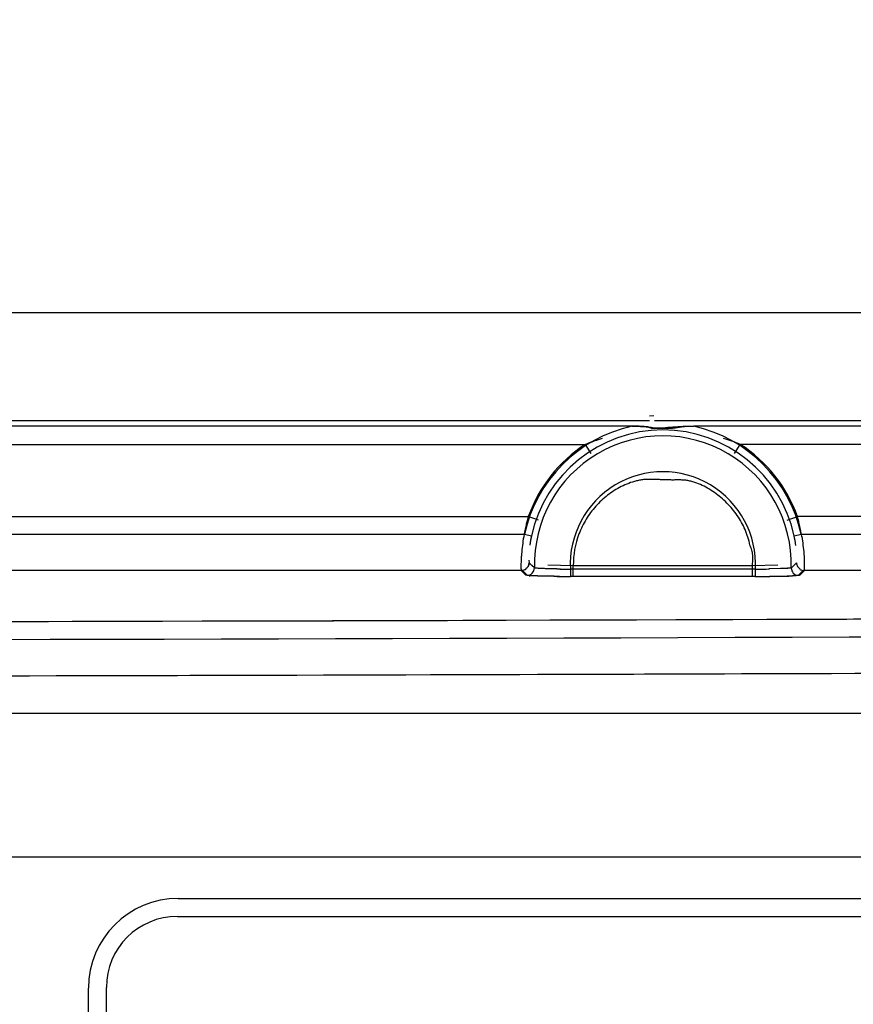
# Model space of a CAD drawing. Header units: inches. Extents: x 0 to 34, y 0 to 22.
# Tile 45 of 108: x 9.8 to 10.8, y 18.5 to 19.6. Entities that reach past the tile are written whole.
import ezdxf

# ---------------------------------------------------------------- set-up
doc = ezdxf.new("R2010")
doc.units = ezdxf.units.IN
doc.header["$LTSCALE"] = 1.87
doc.header["$MEASUREMENT"] = 0
doc.layers.get('0').update_dxf_attribs({"linetype": 'CONTINUOUS'})
doc.layers.add('DIMENSIONS', color=7, linetype='CONTINUOUS')
doc.styles.get("Standard").update_dxf_attribs({"font": 'txt', "width": 0.8})
doc.dimstyles.new('DIMSTYLE_1', dxfattribs={"dimtxt": 0.125, "dimasz": 0.18, "dimexe": 0.18, "dimexo": 0.0625, "dimgap": 0.09, "dimtad": 0, "dimtih": 1, "dimtoh": 1, "dimdec": 3, "dimzin": 4, "dimdsep": 46, "dimtxsty": 'STANDARD', "dimblk": '_FILLED', "dimblk1": '_FILLED', "dimblk2": '_FILLED', "dimcen": 0.09, "dimadec": 0, "dimazin": 0, "dimtp": 0.01, "dimtm": 0.01, "dimtfac": 1, "dimtdec": 3, "dimtofl": 0, "dimtmove": 0, "dimatfit": 3, "dimldrblk": '_FILLED', "dimfxl": 1, "dimtolj": 1, "dimtzin": 4, "dimarcsym": 0})

# ---------------------------------------------------------------- blocks, each defined once
blk = doc.blocks.new('_FILLED')
at = {"color": 0, "linetype": 'BYBLOCK'}
blk.add_solid([(0, 0), (-1, 0.1736), (-1, -0.1736)], dxfattribs=at)
blk = doc.blocks.new('*D2')
at = {"layer": 'DIMENSIONS', "color": 2, "linetype": 'CONTINUOUS'}
for p, q in [((4.4641, 19.3916), (4.4641, 20.4206)), ((11.905, 19.3916), (11.905, 20.4206)), ((4.4641, 20.2956), (7.5596, 20.2956)), ((11.905, 20.2956), (8.8096, 20.2956))]:
    blk.add_line(p, q, dxfattribs=at)
at = {"layer": 'DIMENSIONS', "color": 2, "linetype": 'CONTINUOUS', "xscale": 0.18, "yscale": 0.18, "zscale": 0.18, "rotation": 180}
blk.add_blockref('_FILLED', (4.4641, 20.2956), dxfattribs=at)
at = {"layer": 'DIMENSIONS', "color": 2, "linetype": 'CONTINUOUS', "xscale": 0.18, "yscale": 0.18, "zscale": 0.18}
blk.add_blockref('_FILLED', (11.905, 20.2956), dxfattribs=at)
at = {"layer": 'DIMENSIONS', "color": 2, "linetype": 'CONTINUOUS', "insert": (8.1846, 20.3581), "char_height": 0.125, "width": 1.125, "attachment_point": 2, "line_spacing_factor": 0.9}
blk.add_mtext('7.441{\\Ftxt.shx;\\W1.000000;\\H0.125000; }[189]', dxfattribs=at)

msp = doc.modelspace()

# ---------------------------------------------------------------- linework, layer by layer
at = {"color": 6, "linetype": 'CONTINUOUS'}
for p, q in [((11.057, 19.27), (5.3121, 19.27)), ((10.537, 19.1573), (10.532, 19.1569)), ((10.532, 19.1519), (4.1294, 19.1519)), ((10.513, 19.146), (5.8562, 19.146)), ((10.513, 19.146), (10.5195, 19.1459)), ((12.2397, 19.1519), (10.5375, 19.1519)), ((10.5806, 19.146), (10.5688, 19.1456)), ((10.5751, 19.1459), (10.5806, 19.146)), ((12.2397, 19.146), (10.5806, 19.146)), ((10.5312, 19.1449), (10.5331, 19.1442)), ((10.5338, 19.1444), (10.5332, 19.1445)), ((10.5357, 19.144), (10.5338, 19.1443)), ((10.5375, 19.1416), (10.5339, 19.1413)), ((10.5374, 19.1438), (10.5357, 19.144)), ((10.5378, 19.1438), (10.5374, 19.1438)), ((10.5392, 19.1438), (10.5378, 19.1438)), ((10.5468, 19.1439), (10.5392, 19.1438)), ((10.5426, 19.1439), (10.5468, 19.1439)), ((5.9072, 19.126), (10.4619, 19.126)), ((10.4683, 19.1161), (10.4619, 19.126)), ((10.6252, 19.1161), (10.6316, 19.126)), ((12.2358, 19.126), (10.6316, 19.126)), ((5.9699, 19.0468), (10.3992, 19.0468)), ((10.4104, 19.0428), (10.3992, 19.0468)), ((10.6832, 19.0428), (10.6943, 19.0468)), ((12.2331, 19.0468), (10.6943, 19.0468)), ((5.9741, 19.0276), (10.3951, 19.0276)), ((10.3951, 19.0276), (10.4027, 19.0259)), ((10.6908, 19.0259), (10.6985, 19.0276)), ((10.6985, 19.0276), (12.2336, 19.0276)), ((10.3999, 18.9989), (10.4002, 18.996)), ((10.4001, 18.996), (10.4019, 18.9944)), ((10.4001, 18.996), (10.4019, 18.9944)), ((10.4032, 18.9932), (10.4019, 18.9944)), ((10.4032, 18.9932), (10.4019, 18.9944)), ((10.6917, 18.9944), (10.6885, 18.9915)), ((10.6917, 18.9944), (10.6887, 18.9915)), ((10.6934, 18.996), (10.6917, 18.9944)), ((10.6934, 18.996), (10.6917, 18.9944)), ((10.3915, 18.9878), (5.9776, 18.9878)), ((10.3915, 18.9878), (10.3941, 18.9851)), ((10.3924, 18.9882), (10.398, 18.9825)), ((10.3941, 18.9851), (10.3966, 18.9825)), ((10.4059, 18.9906), (10.4032, 18.9932)), ((10.4059, 18.9906), (10.4032, 18.9932)), ((10.4306, 18.9894), (10.4179, 18.9897)), ((10.4486, 18.993), (10.4206, 18.9935)), ((10.4454, 18.9892), (10.4454, 18.9813)), ((10.6482, 18.9892), (10.4454, 18.9892)), ((10.4484, 18.9872), (10.4484, 18.993)), ((10.6447, 18.993), (10.4486, 18.993)), ((10.6728, 18.9935), (10.6447, 18.993)), ((10.6447, 18.993), (10.6447, 18.9812)), ((10.6482, 18.9892), (10.6482, 18.9813)), ((10.6758, 18.9898), (10.6631, 18.9894)), ((10.6885, 18.9915), (10.6878, 18.9908)), ((10.6887, 18.9915), (10.6879, 18.9908)), ((10.6955, 18.9825), (10.7012, 18.9882)), ((10.6969, 18.9825), (10.702, 18.9877)), ((12.2331, 18.9878), (10.702, 18.9878)), ((10.4, 18.9821), (10.3966, 18.9825)), ((10.3985, 18.9824), (10.398, 18.9825)), ((10.3985, 18.9824), (10.398, 18.9825)), ((10.3997, 18.9823), (10.3985, 18.9824)), ((10.402, 18.9821), (10.3997, 18.9823)), ((10.4488, 18.9812), (10.4453, 18.9812)), ((10.6482, 18.9813), (10.4454, 18.9813)), ((10.6483, 18.9812), (10.6447, 18.9812)), ((10.6915, 18.9821), (10.6888, 18.9819)), ((10.6915, 18.9821), (10.6888, 18.9819)), ((10.6925, 18.982), (10.6889, 18.9819)), ((10.6948, 18.9824), (10.6915, 18.9821)), ((10.6955, 18.9825), (10.6948, 18.9824)), ((10.6955, 18.9825), (10.6948, 18.9824)), ((12.0764, 18.8311), (9.7258, 18.8311)), ((12.0371, 18.6737), (9.7651, 18.6737)), ((10.0153, 18.6283), (11.7633, 18.6283)), ((10.0145, 18.6086), (11.7649, 18.6086)), ((9.9365, 12.6865), (9.9365, 18.5306)), ((9.9169, 12.6873), (9.9169, 18.5299))]:
    msp.add_line(p, q, dxfattribs=at)
for centre, radius, start, end in [((10.5468, 18.9944), 0.1553, 102.576, 167.6575), ((10.5468, 18.9944), 0.1553, 12.3425, 77.4233), ((10.5468, 18.9944), 0.1474, 12.3425, 167.6575), ((10.5468, 18.9944), 0.1409, 358.455, 181.545), ((10.5468, 18.9944), 0.1566, 122.8053, 160.4568), ((10.5564, 18.9391), 0.2015, 68.0737, 73.5682), ((10.5468, 18.9944), 0.1566, 19.5432, 57.1947), ((10.5468, 18.9944), 0.1016, 357.0557, 182.9443), ((10.4777, 18.9858), 0.225, 9.9828, 15.7224), ((10.5972, 18.9892), 0.2061, 170.0974, 175.3948), ((10.5314, 18.9979), 0.1317, 167.6927, 172.3377), ((10.5268, 18.9988), 0.127, 167.645, 172.335), ((10.5617, 18.9978), 0.1321, 7.5371, 12.2977), ((10.5625, 18.998), 0.1313, 7.5607, 12.2765), ((10.4973, 18.9894), 0.2052, 4.6216, 9.9558), ((10.5246, 18.9915), 0.1777, 0.4229, 4.648), ((10.398, 18.9904), 0.00789, 270.1297, 1.4801), ((10.4647, 20.7867), 1.7976, 268.9124, 269.3838), ((10.4616, 20.5995), 1.6103, 268.9033, 269.4225), ((10.6306, 20.6676), 1.6785, 270.5996, 271.1084), ((10.6345, 20.4274), 1.4383, 270.5461, 271.1693), ((10.6955, 18.9904), 0.00789, 178.5091, 269.8671), ((10.4073, 19.0878), 0.106, 266.0563, 266.5991), ((10.4435, 20.5036), 1.5223, 269.4024, 269.5704), ((10.448, 20.9062), 1.9249, 269.4468, 269.9211), ((10.4459, 20.8779), 1.8966, 269.5813, 269.9833), ((10.6483, 20.698), 1.7167, 269.9955, 270.5882), ((10.6461, 20.8134), 1.8322, 270.0661, 270.567), ((10.6546, 20.0648), 1.0835, 270.5095, 271.3967), ((10.6568, 19.9612), 0.9798, 270.5325, 271.4214), ((10.6673, 19.5453), 0.5639, 271.3976, 271.9326), ((10.6689, 19.4753), 0.4938, 271.4159, 272.0109), ((10.6743, 19.3388), 0.3572, 271.9256, 272.3457), ((10.676, 19.2767), 0.295, 272.0001, 272.4955), ((8.1846, 722.7896), 703.8597, 269.6742191, 270.325781), ((8.1846, 726.3077), 707.3777, 269.7531502, 270.2468506), ((8.1846, 724.3401), 705.4298, 269.6746011, 270.3253989), ((8.1846, 724.2569), 705.3466, 269.6745627, 270.3254373), ((8.1846, 724.0787), 705.1684, 269.6744801, 270.3255193), ((8.2206, 713.2025), 694.332, 270.103199, 270.3223375), ((8.2203, 714.5102), 695.6397, 270.1030239, 270.2575666), ((10.0153, 18.5299), 0.0984, 90, 180), ((10.0145, 18.5306), 0.078, 90, 180)]:
    msp.add_arc(centre, radius, start, end, dxfattribs=at)
msp.add_ellipse((8.1846, 19.3593), major_axis=(18.668, 0), ratio=0.026186, start_param=-1.501821, end_param=-1.358021, dxfattribs=at)
for points, knots in [([(10.5255, 19.1455), (10.5234, 19.1457), (10.5192, 19.1459), (10.5151, 19.146), (10.513, 19.146)], [0, 0, 0, 0, 0.499596, 1, 1, 1, 1]), ([(10.5195, 19.1459), (10.5215, 19.1458), (10.5244, 19.1455), (10.5283, 19.1454), (10.5303, 19.1451), (10.5312, 19.1449)], [0, 0, 0, 0, 0.500652, 0.752974, 1, 1, 1, 1]), ([(10.5332, 19.1444), (10.5326, 19.1446), (10.5313, 19.1449), (10.5288, 19.1453), (10.5268, 19.1454), (10.5255, 19.1455)], [0, 0, 0, 0, 0.247524, 0.496715, 1, 1, 1, 1]), ([(10.5688, 19.1456), (10.5651, 19.1453), (10.5578, 19.1448), (10.5504, 19.1444), (10.5468, 19.1439)], [0, 0, 0, 0, 0.500307, 1, 1, 1, 1]), ([(10.5573, 19.1439), (10.5588, 19.144), (10.5617, 19.1444), (10.5654, 19.1451), (10.5684, 19.1455), (10.5714, 19.1458), (10.5736, 19.1459), (10.5751, 19.1459)], [0, 0, 0, 0, 0.249686, 0.498619, 0.623226, 0.748319, 1, 1, 1, 1]), ([(10.5331, 19.1442), (10.5339, 19.144), (10.5354, 19.1435), (10.5374, 19.1436), (10.539, 19.1438), (10.5406, 19.1439), (10.5418, 19.1439), (10.5426, 19.1439)], [0, 0, 0, 0, 0.242193, 0.491776, 0.620319, 0.747752, 1, 1, 1, 1]), ([(10.4803, 19.1324), (10.4788, 19.1319), (10.4726, 19.13), (10.4665, 19.1278), (10.4619, 19.126)], [0, 0, 0, 0, 0.249626, 1, 1, 1, 1]), ([(10.6422, 19.0155), (10.6417, 19.0185), (10.6402, 19.0242), (10.6371, 19.0326), (10.6332, 19.0405), (10.6285, 19.0481), (10.6231, 19.0552), (10.6171, 19.0617), (10.6105, 19.0678), (10.6035, 19.0732), (10.596, 19.078), (10.5881, 19.0821), (10.5811, 19.0847), (10.5754, 19.0861), (10.571, 19.0868), (10.5665, 19.087), (10.5621, 19.087), (10.5576, 19.0869), (10.5532, 19.087), (10.5488, 19.0871), (10.5443, 19.0873), (10.5399, 19.0874), (10.5354, 19.0876), (10.531, 19.0877), (10.5265, 19.0875), (10.5221, 19.0869), (10.5163, 19.0857), (10.5093, 19.0834), (10.5011, 19.0798), (10.4934, 19.0754), (10.4837, 19.0686), (10.4728, 19.0585), (10.4622, 19.0441), (10.4517, 19.0228), (10.4484, 19.0048), (10.4486, 18.993)], [0, 0, 0, 0, 0.031268, 0.062578, 0.093858, 0.125131, 0.156416, 0.187698, 0.218969, 0.250238, 0.281515, 0.31278, 0.344049, 0.359708, 0.375361, 0.390984, 0.406613, 0.422253, 0.437884, 0.453511, 0.469134, 0.484762, 0.500406, 0.516045, 0.531664, 0.547305, 0.562964, 0.594236, 0.625512, 0.656783, 0.688061, 0.750555, 0.81306, 0.875565, 1, 1, 1, 1]), ([(10.3992, 19.0468), (10.3982, 19.0431), (10.3963, 19.0358), (10.3948, 19.0283), (10.3942, 19.0247)], [0, 0, 0, 0, 0.508099, 1, 1, 1, 1]), ([(10.3918, 19.0058), (10.3917, 19.0045), (10.3915, 19.002), (10.3913, 18.9985), (10.3912, 18.9955), (10.3912, 18.9929), (10.3912, 18.9911), (10.3912, 18.9899), (10.3913, 18.9892), (10.3913, 18.9887), (10.3913, 18.9882), (10.3914, 18.9879), (10.3915, 18.9878), (10.3915, 18.9878)], [0, 0, 0, 0, 0.217447, 0.41143, 0.580265, 0.722227, 0.835749, 0.881585, 0.920046, 0.951074, 0.974644, 0.990812, 1, 1, 1, 1]), ([(10.6447, 18.993), (10.6451, 18.9949), (10.6456, 18.9987), (10.6455, 19.0045), (10.6445, 19.0102), (10.6431, 19.0138), (10.6422, 19.0155)], [0, 0, 0, 0, 0.249903, 0.500038, 0.749982, 1, 1, 1, 1]), ([(10.4001, 18.996), (10.4001, 18.9947), (10.3994, 18.992), (10.3974, 18.99), (10.3962, 18.9893)], [0, 0, 0, 0, 0.500139, 1, 1, 1, 1]), ([(10.399, 18.992), (10.3992, 18.9923), (10.3998, 18.9936), (10.4001, 18.995), (10.4001, 18.996)], [0, 0, 0, 0, 0.251859, 1, 1, 1, 1]), ([(10.6934, 18.996), (10.6934, 18.9947), (10.6942, 18.992), (10.6962, 18.99), (10.6974, 18.9893)], [0, 0, 0, 0, 0.499946, 1, 1, 1, 1]), ([(10.3964, 18.9888), (10.396, 18.9887), (10.3945, 18.988), (10.3928, 18.9878), (10.3915, 18.9878)], [0, 0, 0, 0, 0.251761, 1, 1, 1, 1]), ([(10.4185, 18.9897), (10.4176, 18.9898), (10.4158, 18.9898), (10.4134, 18.9899), (10.4113, 18.99), (10.4095, 18.9901), (10.4081, 18.9903), (10.4071, 18.9904), (10.4065, 18.9904), (10.4062, 18.9905), (10.406, 18.9905), (10.4059, 18.9906), (10.4059, 18.9906)], [0, 0, 0, 0, 0.216213, 0.409572, 0.578209, 0.720265, 0.834126, 0.918971, 0.950327, 0.974235, 0.990705, 1, 1, 1, 1]), ([(10.4488, 18.9812), (10.4487, 18.9813), (10.4487, 18.9814), (10.4486, 18.9818), (10.4485, 18.9823), (10.4485, 18.983), (10.4485, 18.9838), (10.4484, 18.9853), (10.4484, 18.9864), (10.4484, 18.9872)], [0, 0, 0, 0, 0.027343, 0.083773, 0.170111, 0.285588, 0.428902, 0.597603, 1, 1, 1, 1]), ([(10.6876, 18.9906), (10.6876, 18.9906), (10.6875, 18.9906), (10.6873, 18.9905), (10.687, 18.9904), (10.6865, 18.9904), (10.6856, 18.9903), (10.6842, 18.9902), (10.6826, 18.99), (10.6806, 18.9899), (10.6783, 18.9898), (10.6766, 18.9898), (10.6758, 18.9898)], [0, 0, 0, 0, 0.009447, 0.025991, 0.049916, 0.081243, 0.165934, 0.279581, 0.421404, 0.589887, 0.783323, 1, 1, 1, 1]), ([(10.6876, 18.9906), (10.6876, 18.9906), (10.6875, 18.9906), (10.6873, 18.9905), (10.6871, 18.9904), (10.6865, 18.9904), (10.6857, 18.9903), (10.6844, 18.9902), (10.6827, 18.9901), (10.6808, 18.99), (10.6786, 18.9899), (10.677, 18.9898), (10.6762, 18.9898)], [0, 0, 0, 0, 0.009458, 0.026009, 0.049922, 0.081223, 0.165833, 0.279396, 0.421155, 0.589616, 0.78312, 1, 1, 1, 1]), ([(10.6971, 18.9888), (10.6975, 18.9887), (10.6991, 18.988), (10.7008, 18.9878), (10.7021, 18.9878)], [0, 0, 0, 0, 0.251761, 1, 1, 1, 1]), ([(10.702, 18.9878), (10.7021, 18.9878), (10.7021, 18.9879), (10.7022, 18.9882), (10.7023, 18.9887), (10.7023, 18.9892), (10.7023, 18.9899), (10.7023, 18.9911), (10.7023, 18.9921), (10.7023, 18.9928)], [0, 0, 0, 0, 0.033009, 0.091167, 0.175992, 0.28769, 0.426164, 0.59121, 1, 1, 1, 1]), ([(10.4294, 18.9813), (10.4238, 18.9814), (10.416, 18.9815), (10.4065, 18.9818), (10.4027, 18.9819), (10.401, 18.982)], [0, 0, 0, 0, 0.594614, 0.825811, 1, 1, 1, 1]), ([(10.4276, 18.9814), (10.4225, 18.9815), (10.4155, 18.9816), (10.407, 18.9818), (10.4035, 18.982), (10.402, 18.9821)], [0, 0, 0, 0, 0.594681, 0.825781, 1, 1, 1, 1]), ([(10.6969, 18.9825), (10.6969, 18.9825), (10.6967, 18.9825), (10.6963, 18.9824), (10.6955, 18.9823), (10.6941, 18.9821), (10.6931, 18.9821), (10.6925, 18.982)], [0, 0, 0, 0, 0.038233, 0.10006, 0.297704, 0.596841, 1, 1, 1, 1])]:
    msp.add_open_spline(points, degree=3, knots=knots, dxfattribs=at)
msp.add_open_spline([(10.5468, 19.1439), (10.5502, 19.1434), (10.5538, 19.1435), (10.5573, 19.1439)], degree=3, dxfattribs=at)

# ---------------------------------------------------------------- dimensions: what is measured, and where the dimension line sits
at = {"layer": 'DIMENSIONS', "color": 2, "linetype": 'CONTINUOUS'}
dim = msp.add_linear_dim(base=(11.905, 20.2956), p1=(4.4641, 19.3916), p2=(11.905, 19.3916), dimstyle='DIMSTYLE_1', dxfattribs=at)
dim.commit()
dim.dimension.update_dxf_attribs({"geometry": '*D2', "text_midpoint": (8.0346, 20.2956), "dimtype": 160})

doc.saveas('drawing.dxf')
